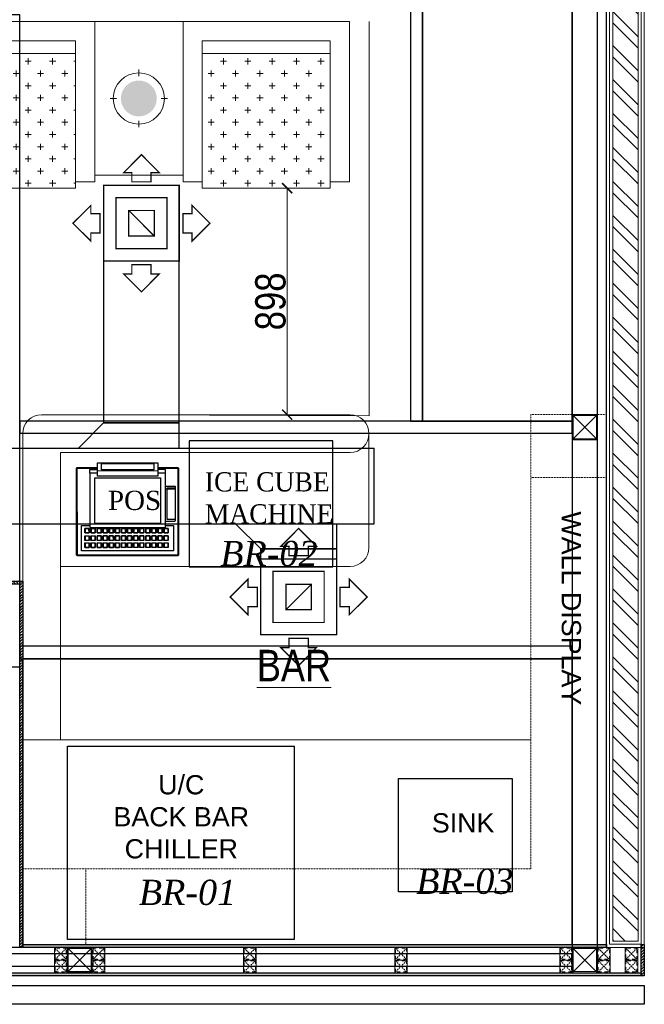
# Model space of a CAD drawing. Header units: millimetres. Extents: x -106827 to 92813, y -35754 to 7831.
# Tile 45 of 150: x -43885 to -41407, y -28804 to -24899. Entities that reach past the tile are written whole.
import ezdxf
from ezdxf.xclip import XClip

# ---------------------------------------------------------------- set-up
doc = ezdxf.new("R2010")
doc.units = ezdxf.units.MM
doc.header["$XCLIPFRAME"] = 2
doc.header["$PDMODE"] = 35
for name, pattern in [('General Arrangement Plan$0$( Hidden )', [0.375, 0.25, -0.125]), ('General Arrangement Plan$0$36011 KITCHEN$0$HIDDEN2', [0.1875, 0.125, -0.0625]), ('General Arrangement Plan$1$.5', [2, 0.5, -0.5, 0.5, -0.5]), ('General Arrangement Plan$1$CORES & SETBACK$0$HIDDEN', [0.375, 0.25, -0.125])]:
    doc.linetypes.add(name, pattern=pattern)
for name, color, linetype, lineweight in [('2020 HVAC SUPPLY AIR DUCT', 3, 'Continuous', 25), ('2020 HVAC SUPPLY GRILLE & DIFFSUR', 80, 'Continuous', 15), ('General Arrangement Plan$0$DIM', 7, 'Continuous', 13), ('General Arrangement Plan$0$TEXT', 7, 'Continuous', 5), ('General Arrangement Plan$1$01_WALL-INTERNAL', 250, 'Continuous', 13), ('General Arrangement Plan$1$A-HATCH', 15, 'Continuous', 0), ('General Arrangement Plan$1$A-PARTITION', 23, 'Continuous', 9), ('General Arrangement Plan$1$CT-FURNITURE', 3, 'Continuous', 5), ('General Arrangement Plan$1$Finishes', 5, 'Continuous', 13), ('General Arrangement Plan$1$FURN', 252, 'Continuous', 5), ('General Arrangement Plan$1$MEI- EXISTING WALLS', 1, 'Continuous', 15), ('General Arrangement Plan$1$TXT', 6, 'Continuous', 20), ('General Arrangement Plan$1$WALL NEW', 6, 'Continuous', 13)]:
    doc.layers.add(name, color=color, linetype=linetype, lineweight=lineweight)
for name, color, linetype in [('General Arrangement Plan$1$12-ply', 160, 'Continuous'), ('General Arrangement Plan$1$33070-KITCHEN$0$200', 8, 'Continuous'), ('General Arrangement Plan$1$Equipment', 5, 'Continuous'), ('General Arrangement Plan$1$Equipment Name', 7, 'Continuous'), ('General Arrangement Plan$1$id-partition', 7, 'Continuous')]:
    doc.layers.add(name, color=color, linetype=linetype)
doc.layers.add('General Arrangement Plan$1$MS', color=7, linetype='Continuous', lineweight=0, true_color=0x3c5977)
doc.styles.add('General Arrangement Plan$1$Standard', font='ARIALN.TTF')
doc.styles.add('General Arrangement Plan$1$style12', font='BOOKOSI.TTF')
doc.dimstyles.new('General Arrangement Plan$1$TFS-Dim', dxfattribs={"dimtxt": 120, "dimasz": 40, "dimexe": 25, "dimexo": 25, "dimgap": 4.5, "dimtad": 1, "dimdec": 0, "dimzin": 0, "dimdsep": 46, "dimtxsty": 'General Arrangement Plan$1$Standard', "dimblk": 'General Arrangement Plan$1$_ArchTick', "dimcen": 0.09, "dimdle": 2, "dimclrd": 256, "dimclre": 8, "dimadec": 0, "dimazin": 0, "dimtfac": 1, "dimtdec": 0, "dimtofl": 0, "dimtmove": 1, "dimatfit": 3, "dimfxl": 1, "dimtolj": 1, "dimtzin": 0, "dimlwd": -1, "dimlwe": -1, "dimarcsym": 0})

# ---------------------------------------------------------------- blocks, each defined once
blk = doc.blocks.new('General Arrangement Plan$1$A$C961b94cb')
at = {"layer": 'General Arrangement Plan$1$33070-KITCHEN$0$200'}
for p, q in [((-169, 318), (-169.7, 317.3)), ((-153.1, 318), (-152.4, 317.3)), ((-144.8, 318), (-145.5, 317.3)), ((-129, 318), (-128.3, 317.3)), ((-120.7, 318), (-121.4, 317.3)), ((-104.8, 318), (-104.1, 317.3)), ((-96.5, 318), (-97.2, 317.3)), ((-80.7, 318), (-80, 317.3)), ((-72.4, 318), (-73.1, 317.3)), ((-56.5, 318), (-55.8, 317.3)), ((-48.2, 318), (-48.9, 317.3)), ((-32.4, 318), (-31.7, 317.3)), ((-24.1, 318), (-24.8, 317.3)), ((-8.2, 318), (-7.5, 317.3)), ((0.1, 318), (-0.6, 317.3)), ((15.9, 318), (16.6, 317.3)), ((24.2, 318), (23.5, 317.3)), ((40.1, 318), (40.8, 317.3)), ((48.4, 318), (47.7, 317.3)), ((64.2, 318), (64.9, 317.3)), ((72.5, 318), (71.8, 317.3)), ((88.3, 317.9), (89, 317.2)), ((96.7, 317.9), (96, 317.2)), ((112.5, 317.9), (113.2, 317.2)), ((120.8, 317.9), (120.1, 317.2)), ((136.6, 317.9), (137.3, 317.2)), ((145, 317.9), (144.3, 317.2)), ((160.8, 317.9), (161.5, 317.2)), ((-169, 306.4), (-169.7, 307.1)), ((-169, 289.8), (-169.7, 289.1)), ((-169, 277.1), (-169.7, 277.8)), ((-153.1, 306.4), (-152.4, 307.1)), ((-153.1, 289.8), (-152.4, 289.1)), ((-153.1, 277.1), (-152.4, 277.8)), ((-144.8, 306.4), (-145.5, 307.1)), ((-144.8, 289.8), (-145.5, 289.1)), ((-144.8, 277), (-145.5, 277.7)), ((-129, 306.4), (-128.3, 307.1)), ((-129, 289.7), (-128.3, 289)), ((-129, 277), (-128.3, 277.7)), ((-120.7, 306.4), (-121.4, 307.1)), ((-120.7, 289.7), (-121.4, 289)), ((-120.7, 277), (-121.4, 277.7)), ((-104.9, 277), (-104.2, 277.7)), ((-104.8, 306.4), (-104.1, 307.1)), ((-104.8, 289.7), (-104.1, 289)), ((-96.5, 306.4), (-97.2, 307.1)), ((-96.5, 289.7), (-97.2, 289)), ((-96.5, 277), (-97.2, 277.7)), ((-80.7, 306.4), (-80, 307.1)), ((-80.7, 289.7), (-80, 289)), ((-80.7, 277), (-80, 277.7)), ((-72.4, 306.4), (-73.1, 307.1)), ((-72.4, 289.7), (-73.1, 289)), ((-72.4, 277), (-73.1, 277.7)), ((-56.6, 289.7), (-55.9, 289)), ((-56.6, 277), (-55.9, 277.7)), ((-56.5, 306.4), (-55.8, 307.1)), ((-48.3, 277), (-49, 277.7)), ((-48.2, 306.4), (-48.9, 307.1)), ((-48.2, 289.7), (-48.9, 289)), ((-32.4, 306.4), (-31.7, 307.1)), ((-32.4, 289.7), (-31.7, 289)), ((-32.4, 277), (-31.7, 277.7)), ((-24.1, 306.4), (-24.8, 307.1)), ((-24.1, 289.7), (-24.8, 289)), ((-24.1, 277), (-24.8, 277.7)), ((-8.3, 289.7), (-7.6, 289)), ((-8.3, 277), (-7.6, 277.7)), ((-8.2, 306.4), (-7.5, 307.1)), ((0, 277), (-0.7, 277.7)), ((0.1, 306.4), (-0.6, 307.1)), ((0.1, 289.7), (-0.6, 289)), ((15.9, 306.4), (16.6, 307.1)), ((15.9, 289.7), (16.6, 289)), ((15.9, 277), (16.6, 277.7)), ((24.2, 306.4), (23.5, 307.1)), ((24.2, 289.7), (23.5, 289)), ((24.2, 277), (23.5, 277.7)), ((40, 306.3), (40.7, 307)), ((40, 289.7), (40.7, 289)), ((40, 277), (40.7, 277.7)), ((48.3, 289.7), (47.6, 289)), ((48.3, 277), (47.6, 277.7)), ((48.4, 306.3), (47.7, 307)), ((64.2, 306.3), (64.9, 307)), ((64.2, 289.7), (64.9, 289)), ((64.2, 277), (64.9, 277.7)), ((72.5, 306.3), (71.8, 307)), ((72.5, 289.7), (71.8, 289)), ((72.5, 277), (71.8, 277.7)), ((88.3, 306.3), (89, 307)), ((88.3, 289.7), (89, 289)), ((88.3, 277), (89, 277.7)), ((96.6, 289.7), (95.9, 289)), ((96.6, 277), (95.9, 277.7)), ((96.7, 306.3), (96, 307)), ((112.5, 306.3), (113.2, 307)), ((112.5, 289.7), (113.2, 289)), ((112.5, 277), (113.2, 277.7)), ((120.8, 306.3), (120.1, 307)), ((120.8, 289.7), (120.1, 289)), ((120.8, 277), (120.1, 277.7)), ((136.6, 306.3), (137.3, 307)), ((136.6, 289.6), (137.3, 288.9)), ((136.6, 276.9), (137.3, 277.6)), ((144.9, 306.3), (144.2, 307)), ((144.9, 289.6), (144.2, 288.9)), ((144.9, 276.9), (144.2, 277.6)), ((160.8, 306.3), (161.5, 307)), ((160.8, 289.6), (161.5, 288.9)), ((160.8, 276.9), (161.5, 277.6)), ((-169, 260.4), (-169.7, 259.7)), ((-153.2, 260.4), (-152.5, 259.7)), ((-144.8, 260.4), (-145.6, 259.7)), ((-129, 260.4), (-128.3, 259.7)), ((-120.7, 260.4), (-121.4, 259.7)), ((-104.9, 260.4), (-104.2, 259.7)), ((-96.6, 260.4), (-97.3, 259.7)), ((-80.7, 260.4), (-80, 259.7)), ((-72.4, 260.4), (-73.1, 259.7)), ((-56.6, 260.4), (-55.9, 259.7)), ((-48.3, 260.4), (-49, 259.7)), ((-32.4, 260.3), (-31.7, 259.6)), ((-24.1, 260.3), (-24.8, 259.6)), ((-8.3, 260.3), (-7.6, 259.6)), ((0, 260.3), (-0.7, 259.6)), ((15.9, 260.3), (16.6, 259.6)), ((24.2, 260.3), (23.5, 259.6)), ((40, 260.3), (40.7, 259.6)), ((48.3, 260.3), (47.6, 259.6)), ((64.2, 260.3), (64.9, 259.6)), ((72.5, 260.3), (71.8, 259.6)), ((88.3, 260.3), (89, 259.6)), ((96.6, 260.3), (95.9, 259.6)), ((112.5, 260.3), (113.2, 259.6)), ((120.8, 260.3), (120.1, 259.6)), ((136.6, 260.3), (137.3, 259.6)), ((144.9, 260.3), (144.2, 259.6)), ((160.8, 260.3), (161.5, 259.6)), ((190, 103.6), (150, 103.7))]:
    blk.add_line(p, q, dxfattribs=at)
for points in [[(120, 18.2), (199.5, 18.2), (202.5, 21.2), (202.6, 365.2), (199.6, 368.2), (-199.4, 368.4), (-202.4, 365.4), (-202.5, 21.4), (-199.5, 18.4), (-120, 18.3)], [(120, 21.2), (198.3, 21.2), (199.5, 21.2), (199.6, 364), (199.6, 365.2), (-199.4, 365.4), (-199.4, 364.1), (-199.5, 22.6), (-199.5, 21.4), (-120, 21.3)], [(150.1, 247.7), (182.6, 247.7), (182.6, 348.2), (-182.4, 348.4), (-182.4, 247.8), (-149.9, 247.8)], [(-120, 40.8), (-150, 40.8), (-149.9, 256.2), (150.1, 256.1), (150, 40.7), (120, 40.7)], [(150.1, 230.8), (187.1, 230.8), (190.1, 228.2), (190, 93.8), (150, 93.8)], [(190, 99.7), (155, 99.7), (155.1, 223.1), (190.1, 223.1)], [(-150, 40.8), (-150, 26.6), (-120, 26.6)], [(-120, 1.4), (-120, 0), (120, 0), (120, 1.3), (120, 52.7), (-120, 52.8), (-120, 1.4)], [(150, 40.7), (150, 26.5), (120, 26.5)], [(-120, 30.7), (120, 30.6)]]:
    blk.add_lwpolyline(points, dxfattribs=at)
at = {"layer": 'General Arrangement Plan$1$33070-KITCHEN$0$200', "elevation": 0}
for points in [[(-169.7, 317.3), (-152.4, 317.3), (-152.4, 335.4), (-169.7, 335.4)], [(-169, 334.7), (-153.1, 334.7), (-153.1, 318), (-169, 318)], [(-145.5, 317.3), (-128.3, 317.3), (-128.3, 335.4), (-145.5, 335.4)], [(-144.8, 334.7), (-129, 334.7), (-129, 318), (-144.8, 318)], [(-121.4, 317.3), (-104.1, 317.3), (-104.1, 335.4), (-121.4, 335.4)], [(-120.7, 334.7), (-104.8, 334.7), (-104.8, 318), (-120.7, 318)], [(-97.2, 317.3), (-80, 317.3), (-80, 335.4), (-97.2, 335.4)], [(-96.5, 334.7), (-80.7, 334.7), (-80.7, 318), (-96.5, 318)], [(-73.1, 317.3), (-55.8, 317.3), (-55.8, 335.4), (-73.1, 335.4)], [(-72.4, 334.7), (-56.5, 334.7), (-56.5, 318), (-72.4, 318)], [(-48.9, 317.3), (-31.7, 317.3), (-31.7, 335.4), (-48.9, 335.4)], [(-48.2, 334.7), (-32.4, 334.7), (-32.4, 318), (-48.2, 318)], [(-24.8, 317.3), (-7.5, 317.3), (-7.5, 335.3), (-24.8, 335.4)], [(-24.1, 334.7), (-8.2, 334.6), (-8.2, 318), (-24.1, 318)], [(-0.6, 317.3), (16.6, 317.3), (16.6, 335.3), (-0.6, 335.3)], [(0.1, 334.6), (15.9, 334.6), (15.9, 318), (0.1, 318)], [(23.5, 317.3), (40.8, 317.3), (40.8, 335.3), (23.5, 335.3)], [(24.2, 334.6), (40.1, 334.6), (40.1, 318), (24.2, 318)], [(47.7, 317.3), (64.9, 317.3), (64.9, 335.3), (47.7, 335.3)], [(48.4, 334.6), (64.2, 334.6), (64.2, 318), (48.4, 318)], [(71.8, 317.3), (89, 317.2), (89.1, 335.3), (71.8, 335.3)], [(72.5, 334.6), (88.4, 334.6), (88.3, 317.9), (72.5, 318)], [(96, 317.2), (113.2, 317.2), (113.2, 335.3), (96, 335.3)], [(96.7, 334.6), (112.5, 334.6), (112.5, 317.9), (96.7, 317.9)], [(120.1, 317.2), (137.3, 317.2), (137.4, 335.3), (120.1, 335.3)], [(120.8, 334.6), (136.7, 334.6), (136.6, 317.9), (120.8, 317.9)], [(144.3, 317.2), (161.5, 317.2), (161.5, 335.3), (144.3, 335.3)], [(145, 334.6), (160.8, 334.6), (160.8, 317.9), (145, 317.9)], [(-169.7, 289.1), (-152.4, 289.1), (-152.4, 307.1), (-169.7, 307.1)], [(-169.7, 259.7), (-152.5, 259.7), (-152.4, 277.8), (-169.7, 277.8)], [(-169, 306.4), (-153.1, 306.4), (-153.1, 289.8), (-169, 289.8)], [(-169, 277.1), (-153.1, 277.1), (-153.2, 260.4), (-169, 260.4)], [(-145.6, 259.7), (-128.3, 259.7), (-128.3, 277.7), (-145.5, 277.7)], [(-145.5, 289.1), (-128.3, 289), (-128.3, 307.1), (-145.5, 307.1)], [(-144.8, 306.4), (-129, 306.4), (-129, 289.7), (-144.8, 289.8)], [(-144.8, 277), (-129, 277), (-129, 260.4), (-144.8, 260.4)], [(-121.4, 289), (-104.1, 289), (-104.1, 307.1), (-121.4, 307.1)], [(-121.4, 259.7), (-104.2, 259.7), (-104.2, 277.7), (-121.4, 277.7)], [(-120.7, 306.4), (-104.8, 306.4), (-104.8, 289.7), (-120.7, 289.7)], [(-120.7, 277), (-104.9, 277), (-104.9, 260.4), (-120.7, 260.4)], [(-97.3, 259.7), (-80, 259.7), (-80, 277.7), (-97.2, 277.7)], [(-97.2, 289), (-80, 289), (-80, 307.1), (-97.2, 307.1)], [(-96.5, 277), (-80.7, 277), (-80.7, 260.4), (-96.6, 260.4)], [(-96.5, 306.4), (-80.7, 306.4), (-80.7, 289.7), (-96.5, 289.7)], [(-73.1, 289), (-55.9, 289), (-55.8, 307.1), (-73.1, 307.1)], [(-73.1, 259.7), (-55.9, 259.7), (-55.9, 277.7), (-73.1, 277.7)], [(-72.4, 306.4), (-56.5, 306.4), (-56.6, 289.7), (-72.4, 289.7)], [(-72.4, 277), (-56.6, 277), (-56.6, 260.4), (-72.4, 260.4)], [(-49, 259.7), (-31.7, 259.6), (-31.7, 277.7), (-49, 277.7)], [(-48.9, 289), (-31.7, 289), (-31.7, 307.1), (-48.9, 307.1)], [(-48.3, 277), (-32.4, 277), (-32.4, 260.3), (-48.3, 260.4)], [(-48.2, 306.4), (-32.4, 306.4), (-32.4, 289.7), (-48.2, 289.7)], [(-24.8, 289), (-7.6, 289), (-7.5, 307.1), (-24.8, 307.1)], [(-24.8, 259.6), (-7.6, 259.6), (-7.6, 277.7), (-24.8, 277.7)], [(-24.1, 306.4), (-8.2, 306.4), (-8.3, 289.7), (-24.1, 289.7)], [(-24.1, 277), (-8.3, 277), (-8.3, 260.3), (-24.1, 260.3)], [(-0.7, 259.6), (16.6, 259.6), (16.6, 277.7), (-0.7, 277.7)], [(-0.6, 289), (16.6, 289), (16.6, 307.1), (-0.6, 307.1)], [(0, 277), (15.9, 277), (15.9, 260.3), (0, 260.3)], [(0.1, 306.4), (15.9, 306.4), (15.9, 289.7), (0.1, 289.7)], [(23.5, 289), (40.7, 289), (40.7, 307), (23.5, 307.1)], [(23.5, 259.6), (40.7, 259.6), (40.7, 277.7), (23.5, 277.7)], [(24.2, 306.4), (40, 306.3), (40, 289.7), (24.2, 289.7)], [(24.2, 277), (40, 277), (40, 260.3), (24.2, 260.3)], [(47.6, 289), (64.9, 289), (64.9, 307), (47.7, 307)], [(47.6, 259.6), (64.9, 259.6), (64.9, 277.7), (47.6, 277.7)], [(48.4, 306.3), (64.2, 306.3), (64.2, 289.7), (48.3, 289.7)], [(48.3, 277), (64.2, 277), (64.2, 260.3), (48.3, 260.3)], [(71.8, 289), (89, 289), (89, 307), (71.8, 307)], [(71.8, 259.6), (89, 259.6), (89, 277.7), (71.8, 277.7)], [(72.5, 306.3), (88.3, 306.3), (88.3, 289.7), (72.5, 289.7)], [(72.5, 277), (88.3, 277), (88.3, 260.3), (72.5, 260.3)], [(95.9, 289), (113.2, 289), (113.2, 307), (96, 307)], [(95.9, 259.6), (113.2, 259.6), (113.2, 277.7), (95.9, 277.7)], [(96.7, 306.3), (112.5, 306.3), (112.5, 289.7), (96.6, 289.7)], [(96.6, 277), (112.5, 277), (112.5, 260.3), (96.6, 260.3)], [(120.1, 289), (137.3, 288.9), (137.3, 307), (120.1, 307)], [(120.1, 259.6), (137.3, 259.6), (137.3, 277.6), (120.1, 277.7)], [(120.8, 306.3), (136.6, 306.3), (136.6, 289.6), (120.8, 289.7)], [(120.8, 277), (136.6, 276.9), (136.6, 260.3), (120.8, 260.3)], [(144.2, 288.9), (161.5, 288.9), (161.5, 307), (144.2, 307)], [(144.2, 259.6), (161.5, 259.6), (161.5, 277.6), (144.2, 277.6)], [(144.9, 306.3), (160.8, 306.3), (160.8, 289.6), (144.9, 289.6)], [(144.9, 276.9), (160.8, 276.9), (160.8, 260.3), (144.9, 260.3)], [(-130, 59), (130, 59), (130.1, 239.9), (-129.9, 240)], [(104, 26.7), (-104, 26.7), (-104, 2.1), (104, 2.1)]]:
    blk.add_lwpolyline(points, close=True, dxfattribs=at)
blk = doc.blocks.new('*U280')
at = {"layer": 'General Arrangement Plan$1$A-HATCH', "lineweight": -2, "true_color": 0x939598}
h = blk.add_hatch(dxfattribs=at)
h.set_pattern_fill('ANSI32', color=252, scale=0.4)
h.set_pattern_definition([(45, (-603.8825, 0), (-2.694077, 2.694077), []), (45, (-602.0865, 0), (-2.694077, 2.694077), [])])
h.paths.add_polyline_path([(-348.74, 5), (-200.82, 5), (-200.82, 1), (-348.74, 1)])
at = {"layer": 'General Arrangement Plan$1$Finishes'}
blk.add_lwpolyline([(-349.74, 6), (-199.82, 6), (-199.82, 0), (-349.74, 0)], close=True, dxfattribs=at)
at = {"layer": 'General Arrangement Plan$1$WALL NEW'}
for points in [[(-349.24, 5.5), (-200.32, 5.5), (-200.32, 0.5), (-349.24, 0.5)], [(-348.74, 5), (-200.82, 5), (-200.82, 1), (-348.74, 1)]]:
    blk.add_lwpolyline(points, close=True, dxfattribs=at)
blk = doc.blocks.new('General Arrangement Plan$1$_ArchTick')
at = {"color": 0, "linetype": 'ByBlock', "const_width": 0.15}
blk.add_lwpolyline([(-0.5, -0.5), (0.5, 0.5)], dxfattribs=at)
blk = doc.blocks.new('*D254')
at = {"layer": 'Defpoints', "color": 0}
for p in [(13237.6, 4135.1, -0.1), (13374.6, 4135.1), (13165.7, 3236.7, 0)]:
    blk.add_point(p, dxfattribs=at)
at = {"layer": 'General Arrangement Plan$0$DIM', "color": 8, "linetype": 'General Arrangement Plan$0$( Hidden )'}
for p, q in [((13262.6, 4135.1), (13399.6, 4135.1)), ((13190.7, 3236.7), (13399.6, 3236.7))]:
    blk.add_line(p, q, dxfattribs=at)
at = {"layer": 'General Arrangement Plan$0$DIM', "color": 8}
blk.add_line((13374.6, 3234.7), (13374.6, 4137.1), dxfattribs=at)
at = {"layer": 'General Arrangement Plan$0$DIM', "color": 8, "xscale": 40, "yscale": 40, "zscale": 40}
for p, rotation in [((13374.6, 4135.1), 90), ((13374.6, 3236.7), 270)]:
    blk.add_blockref('General Arrangement Plan$1$_ArchTick', p, dxfattribs=dict(at, rotation=rotation))
at = {"layer": 'General Arrangement Plan$0$DIM', "color": 0, "insert": (13308.8, 3685.9), "char_height": 120, "attachment_point": 5, "rotation": 90, "style": 'General Arrangement Plan$1$Standard'}
blk.add_mtext('\\A1;898', dxfattribs=at)
blk = doc.blocks.new('General Arrangement Plan$1$A$C0642dd72')
at = {"layer": 'General Arrangement Plan$1$MS', "ltscale": 10}
for p, q in [((14305.3, 2113.6), (14405.3, 2213.6)), ((14405.3, 2113.6), (14305.3, 2213.6)), ((12300.7, 0.1), (12400.7, 100.1)), ((12400.7, 0.1), (12300.7, 100.1)), ((14305.3, 0), (14405.3, 100)), ((14405.3, 0), (14305.3, 100))]:
    blk.add_line(p, q, dxfattribs=at)
for points in [[(14305.3, 2113.6), (14405.3, 2113.6), (14405.3, 2213.6), (14305.3, 2213.6)], [(14309.3, 2117.6), (14401.3, 2117.6), (14401.3, 2209.6), (14309.3, 2209.6)], [(12300.7, 0.1), (12400.7, 0.1), (12400.7, 100.1), (12300.7, 100.1)], [(12304.7, 4.1), (12396.7, 4.1), (12396.7, 96.1), (12304.7, 96.1)], [(14305.3, 0), (14405.3, 0), (14405.3, 100), (14305.3, 100)], [(14309.3, 4), (14401.3, 4), (14401.3, 96), (14309.3, 96)]]:
    blk.add_lwpolyline(points, close=True, dxfattribs=at)
blk = doc.blocks.new('*U249')
at = {"layer": 'General Arrangement Plan$1$12-ply', "true_color": 0x939598}
h = blk.add_hatch(dxfattribs=at)
h.set_pattern_fill('ANSI35', color=252, scale=2.5, angle=180)
h.set_pattern_definition([(225, (0, 10536.356), (11.22532015, -11.22532015), []), (225, (-11.225, 10536.356), (11.22532015, -11.22532015), [19.84375, -3.96875, 0, -3.96875])])
h.paths.add_polyline_path([(2694431.8, -796844.2), (2694419.8, -796844.2), (2694419.8, -800835.4), (2694431.8, -800835.4)])
at = {"layer": 'General Arrangement Plan$1$12-ply'}
blk.add_lwpolyline([(2694419.8, -796844.2), (2694431.8, -796844.2), (2694431.8, -800835.4), (2694419.8, -800835.4)], close=True, dxfattribs=at)
blk = doc.blocks.new('*U250')
at = {"layer": 'General Arrangement Plan$1$12-ply', "true_color": 0x939598}
h = blk.add_hatch(dxfattribs=at)
h.set_pattern_fill('ANSI35', color=252, scale=2.5, angle=180)
h.set_pattern_definition([(225, (0, 11935.141), (11.22532015, -11.22532015), []), (225, (-11.225, 11935.141), (11.22532015, -11.22532015), [19.84375, -3.96875, 0, -3.96875])])
h.paths.add_polyline_path([(2694431.8, -796982.2), (2694419.8, -796982.2), (2694419.8, -799298.6), (2694431.8, -799298.6)])
at = {"layer": 'General Arrangement Plan$1$12-ply'}
blk.add_lwpolyline([(2694419.8, -796982.2), (2694431.8, -796982.2), (2694431.8, -799298.6), (2694419.8, -799298.6)], close=True, dxfattribs=at)
blk = doc.blocks.new('General Arrangement Plan$1$A$C25013FFA')
at = {"layer": 'General Arrangement Plan$1$MS', "linetype": 'General Arrangement Plan$1$CORES & SETBACK$0$HIDDEN', "ltscale": 25}
for p, q in [((-9, 60), (35, 16)), ((35, 60), (-9, 16))]:
    blk.add_line(p, q, dxfattribs=at)
at = {"layer": 'General Arrangement Plan$1$MS', "ltscale": 25}
blk.add_lwpolyline([(-12, 13), (38, 13), (38, 63), (-12, 63)], close=True, dxfattribs=at)
blk.add_lwpolyline([(-12, 13), (38, 13), (38, 63), (-12, 63)], close=True, dxfattribs=at)
at = {"layer": 'General Arrangement Plan$1$MS', "linetype": 'General Arrangement Plan$1$.5', "ltscale": 25}
blk.add_lwpolyline([(-9, 16), (35, 16), (35, 60), (-9, 60)], close=True, dxfattribs=at)
blk = doc.blocks.new('*U251')
at = {"layer": 'General Arrangement Plan$1$12-ply', "true_color": 0x939598}
h = blk.add_hatch(dxfattribs=at)
h.set_pattern_fill('ANSI35', color=252, scale=2.5, angle=180)
h.set_pattern_definition([(225, (0, 6669.072), (11.22532015, -11.22532015), []), (225, (-11.225, 6669.072), (11.22532015, -11.22532015), [19.84375, -3.96875, 0, -3.96875])])
h.paths.add_polyline_path([(2694431.8, -800711.5), (2694419.8, -800711.5), (2694419.8, -800835.4), (2694431.8, -800835.4)])
at = {"layer": 'General Arrangement Plan$1$12-ply'}
blk.add_lwpolyline([(2694419.8, -800711.5), (2694431.8, -800711.5), (2694431.8, -800835.4), (2694419.8, -800835.4)], close=True, dxfattribs=at)
blk = doc.blocks.new('*U215')
at = {"layer": 'General Arrangement Plan$1$12-ply', "true_color": 0x939598}
h = blk.add_hatch(dxfattribs=at)
h.set_pattern_fill('ANSI35', color=252, scale=2.5, angle=180)
h.set_pattern_definition([(225, (0, 7809.025), (11.22532015, -11.22532015), []), (225, (-11.225, 7809.025), (11.22532015, -11.22532015), [19.84375, -3.96875, 0, -3.96875])])
h.paths.add_polyline_path([(2694431.8, -799571.5), (2694419.8, -799571.5), (2694419.8, -800835.4), (2694431.8, -800835.4)])
at = {"layer": 'General Arrangement Plan$1$12-ply'}
blk.add_lwpolyline([(2694419.8, -799571.5), (2694431.8, -799571.5), (2694431.8, -800835.4), (2694419.8, -800835.4)], close=True, dxfattribs=at)
blk = doc.blocks.new('*U216')
at = {"layer": 'General Arrangement Plan$1$12-ply', "true_color": 0x939598}
h = blk.add_hatch(dxfattribs=at)
h.set_pattern_fill('ANSI35', color=252, scale=2.5, angle=180)
h.set_pattern_definition([(225, (0, 7997.55), (11.22532015, -11.22532015), []), (225, (-11.225, 7997.55), (11.22532015, -11.22532015), [19.84375, -3.96875, 0, -3.96875])])
h.paths.add_polyline_path([(2694431.8, -799383), (2694419.8, -799383), (2694419.8, -800835.4), (2694431.8, -800835.4)])
at = {"layer": 'General Arrangement Plan$1$12-ply'}
blk.add_lwpolyline([(2694419.8, -799383), (2694431.8, -799383), (2694431.8, -800835.4), (2694419.8, -800835.4)], close=True, dxfattribs=at)
blk = doc.blocks.new('General Arrangement Plan$1$JHGFG')
h = blk.add_hatch()
h.set_pattern_fill('CROSS', color=9, scale=7.5, angle=270)
h.paths.add_polyline_path([(-2281577.9, -209054.5), (-2282102.9, -209054.5), (-2282102.9, -209554.5), (-2281577.9, -209554.5)])
at = {"color": 0, "linetype": 'ByBlock', "lineweight": -2}
for points in [[(-2282152.9, -209054.5), (-2281602.9, -209054.5), (-2281602.9, -208979.5), (-2282227.9, -208979.5), (-2282227.9, -209629.5), (-2281602.9, -209629.5), (-2281602.9, -209554.5), (-2282152.9, -209554.5)], [(-2282102.9, -209054.5), (-2282152.9, -209054.5), (-2282152.9, -209554.5), (-2282102.9, -209554.5)], [(-2281577.9, -209054.5), (-2282102.9, -209054.5), (-2282102.9, -209554.5), (-2281577.9, -209554.5)]]:
    blk.add_lwpolyline(points, close=True, dxfattribs=at)
blk = doc.blocks.new('General Arrangement Plan$1$A$Caff05cb0')
h = blk.add_hatch(color=52)
h.set_gradient(color1=(228, 209, 7), one_color=1, tint=1, name='SPHERICAL')
edge = h.paths.add_edge_path()
edge.add_arc((0, 0), 70.1, 0, 360, ccw=False)
at = {"color": 250}
for points in [[(0, 87.5), (0, 112.5)], [(-87.5, 0), (-112.5, 0)], [(87.5, 0), (112.5, 0)], [(0, -87.5), (0, -112.5)]]:
    blk.add_lwpolyline(points, dxfattribs=at)
blk.add_circle((0, 0), 100, dxfattribs=at)
blk = doc.blocks.new('A$C03659140')
at = {"color": 3, "ltscale": 10}
for points in [[(14405.3, 2213.6), (14405.3, 4348.8), (14305.3, 4348.8), (14305.3, 2213.6)], [(12112.7, 1213.3), (12112.7, 3798.1), (12012.7, 3798.1), (12012.7, 1213.3)], [(14405.3, 100), (14405.3, 2113.6), (14305.3, 2113.6), (14305.3, 100)]]:
    blk.add_lwpolyline(points, close=True, dxfattribs=at)
at = {"color": 6, "ltscale": 10}
for points in [[(13710.7, 2187.6), (13710.8, 3824.7), (13662.8, 3824.7), (13662.7, 2187.6)], [(12112.7, 2139.6), (14305.3, 2139.6), (14305.3, 2187.6), (12112.7, 2187.6)], [(10687.8, 26.1), (14305.3, 26.1), (14305.3, 74.1), (10687.8, 74.1)]]:
    blk.add_lwpolyline(points, close=True, dxfattribs=at)
at = {"color": 30, "ltscale": 10}
blk.add_lwpolyline([(12112.7, 1244.6), (14304.8, 1244.6), (14304.8, 1294.6), (12112.7, 1294.6)], close=True, dxfattribs=at)
blk = doc.blocks.new('Supply Air Sq Diffuser')
at = {"layer": '2020 HVAC SUPPLY GRILLE & DIFFSUR', "color": 7, "const_width": 5.06}
for points in [[(-32369.6, 45578.4), (-32299, 45507.5), (-32331.4, 45507.5), (-32331.4, 45470.8), (-32407.8, 45470.8), (-32407.8, 45507.5), (-32440.1, 45507.5)], [(-32641.4, 45306.6), (-32570.5, 45377.1), (-32570.5, 45344.7), (-32533.8, 45344.7), (-32533.8, 45268.4), (-32570.5, 45268.4), (-32570.5, 45236)], [(-32097.8, 45306.6), (-32168.6, 45236), (-32168.6, 45268.4), (-32205.3, 45268.4), (-32205.3, 45344.7), (-32168.6, 45344.7), (-32168.6, 45377.1)], [(-32369.6, 45034.7), (-32440.1, 45105.6), (-32407.8, 45105.6), (-32407.8, 45142.3), (-32331.4, 45142.3), (-32331.4, 45105.6), (-32299, 45105.6)]]:
    blk.add_lwpolyline(points, close=True, dxfattribs=at)
at = {"layer": '2020 HVAC SUPPLY GRILLE & DIFFSUR', "color": 202, "const_width": 5.06}
for points in [[(-32519.7, 45456.7), (-32519.7, 45156.4), (-32219.5, 45156.4), (-32219.5, 45456.7)], [(-32470.8, 45407.8), (-32470.8, 45205.3), (-32268.3, 45205.3), (-32268.3, 45407.8)], [(-32420.2, 45357.2), (-32420.2, 45255.9), (-32319, 45255.9), (-32319, 45357.2)]]:
    blk.add_lwpolyline(points, close=True, dxfattribs=at)
blk.add_lwpolyline([(-32420.2, 45255.9), (-32319, 45357.2)], dxfattribs=at)
blk = doc.blocks.new('General Arrangement Plan')
at = {"color": 252, "true_color": 0x939598}
blk.add_line((13699, 3161.7), (13699, 3161.7), dxfattribs=at)
at = {"layer": 'General Arrangement Plan$1$A-PARTITION', "ltscale": 10}
blk.add_line((13699.6, 3232.5, 0.1), (13699.6, 4795.5, 0.2), dxfattribs=at)
at = {"layer": 'General Arrangement Plan$1$A-PARTITION', "ltscale": 10, "elevation": 0.1}
blk.add_lwpolyline([(13699.6, 3232.5), (12751.1, 3236.7)], dxfattribs=at)
at = {"layer": 'General Arrangement Plan$1$Equipment'}
for points in [[(13555.8, 2633.3), (13555.8, 3133.3), (12985.8, 3133.3), (12985.8, 2633.3)], [(12503.2, 1921.8), (13403, 1921.8), (13403, 1154.8), (12503.2, 1154.8)], [(13816.7, 1794.1), (14266.7, 1794.1), (14266.7, 1344.1), (13816.7, 1344.1)]]:
    blk.add_lwpolyline(points, close=True, dxfattribs=at)
at = {"layer": 'General Arrangement Plan$1$FURN'}
for p, q in [((12400.4, 3236.7), (13624, 3236.7)), ((12325.4, 2136.9), (12325.4, 3161.7)), ((13699, 2709.7), (13699, 3161.7)), ((12475.4, 3086.7), (13624, 3086.7)), ((12475.4, 1946.8), (12475.4, 3086.7)), ((13624, 2634.7), (12475.4, 2634.7))]:
    blk.add_line(p, q, dxfattribs=at)
at = {"layer": 'General Arrangement Plan$1$FURN', "elevation": 0.2}
blk.add_lwpolyline([(12611, 4185.9), (12961.4, 4185.9), (12961.4, 4795.5), (12611, 4795.5)], close=True, dxfattribs=at)
at = {"layer": 'General Arrangement Plan$1$FURN'}
blk.add_lwpolyline([(14341.6, 1946.8), (12325.1, 1946.8), (12325.2, 1123.8), (14641.6, 1123.8), (14641.6, 1946.8), (14641.6, 1946.8)], dxfattribs=at)
for centre, start, end in [((12400.4, 3161.7), 90, 180), ((13624, 3161.7), 0, 90), ((13624, 2709.7), 270, 0)]:
    blk.add_arc(centre, 75, start, end, dxfattribs=at)
at = {"layer": 'General Arrangement Plan$1$FURN', "extrusion": (1.079e-10, 1.91411e-08, 1)}
blk.add_arc((13624, 3161.7, 0), 75, 270, 0, dxfattribs=at)
at = {"layer": 'General Arrangement Plan$1$id-partition'}
blk.add_lwpolyline([(6243.8, 973.4), (14791.6, 973.4), (14791.6, 898.4), (6243.8, 898.4)], close=True, dxfattribs=at)
at = {"layer": 'General Arrangement Plan$1$MEI- EXISTING WALLS', "color": 252, "linetype": 'General Arrangement Plan$0$36011 KITCHEN$0$HIDDEN2', "true_color": 0x939598}
for p, q in [((14341.6, 1435.8), (14341.6, 3237.5)), ((14341.6, 3237.5), (14641.6, 3237.5)), ((14341.6, 2987.6), (14641.6, 2987.6)), ((12325.2, 1435.7), (14341.6, 1435.8)), ((12575.4, 1435.7), (12575.4, 1135.8))]:
    blk.add_line(p, q, dxfattribs=at)
at = {"layer": 'General Arrangement Plan$1$01_WALL-INTERNAL', "xscale": 25, "yscale": 25, "zscale": 25, "rotation": 270}
blk.add_blockref('*U280', (14641.6, -3871.6), dxfattribs=at)
at = {"layer": 'General Arrangement Plan$1$12-ply', "rotation": 270}
for name, p in [('*U215', (811884.9, 2696996.2, -0.1)), ('*U250', (811623.8, 2695555.6)), ('*U249', (811623.8, 2695443.7))]:
    blk.add_blockref(name, p, dxfattribs=at)
at = {"layer": 'General Arrangement Plan$1$12-ply'}
for name, p in [('*U216', (-2682106.4, 801959.3)), ('*U251', (-2679640.3, 801847.3))]:
    blk.add_blockref(name, p, dxfattribs=at)
at = {"layer": 'General Arrangement Plan$1$CT-FURNITURE', "xscale": -1.01600203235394, "yscale": 1.01600203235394, "zscale": 1.016002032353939, "rotation": 90}
blk.add_blockref('General Arrangement Plan$1$A$Caff05cb0', (12786.2, 4490.7, 0.2), dxfattribs=at)
at = {"layer": 'General Arrangement Plan$1$Equipment', "xscale": -1, "rotation": 180}
blk.add_blockref('General Arrangement Plan$1$A$C961b94cb', (12741.6, 3045.3), dxfattribs=at)
at = {"layer": 'General Arrangement Plan$1$FURN', "extrusion": (-3.44359e-07, 2.36993e-18, 1), "xscale": 1.016002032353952, "yscale": 1.016002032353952, "zscale": 1.016002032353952, "rotation": 270}
for p in [(224934.6, -2313952.7, 0.1), (225945.4, -2313952.7, 0.2)]:
    blk.add_blockref('General Arrangement Plan$1$JHGFG', p, dxfattribs=at)
at = {"layer": 'General Arrangement Plan$1$MS', "ltscale": 10}
blk.add_blockref('General Arrangement Plan$1$A$C0642dd72', (200.7, 1023.9), dxfattribs=at)
at = {"layer": 'General Arrangement Plan$1$MS', "ltscale": 25}
for p in [(12463.4, 1060.8), (14618, 1060.8), (14727.6, 1060.8), (12463.4, 1010.9), (14618, 1010.9), (14727.6, 1010.9)]:
    blk.add_blockref('General Arrangement Plan$1$A$C25013FFA', p, dxfattribs=at)
at = {"layer": 'General Arrangement Plan$1$MS', "ltscale": 25, "xscale": -1}
for p in [(12639.4, 1060.8), (13239.4, 1060.8), (13839.4, 1060.8), (14494, 1060.8), (12639.4, 1010.9), (13239.4, 1010.9), (13839.4, 1010.9), (14494, 1010.9)]:
    blk.add_blockref('General Arrangement Plan$1$A$C25013FFA', p, dxfattribs=at)
at = {"layer": 'General Arrangement Plan$0$TEXT', "color": 1, "char_height": 100, "attachment_point": 7, "style": 'General Arrangement Plan$1$Standard'}
for s, insert in [('{\\fTimes New Roman|b0|i1|c0|p18;BR-02}', (13109.2, 2634.7)), ('{\\fTimes New Roman|b0|i1|c0|p18;BR-03}', (13886.5, 1335)), ('{\\fTimes New Roman|b0|i1|c0|p18;BR-01}', (12786.3, 1290.9))]:
    blk.add_mtext(s, dxfattribs=dict(at, insert=insert))
at = {"layer": 'General Arrangement Plan$1$Equipment Name', "color": 0, "extrusion": (2.14625e-08, 1.04836e-07, 1), "insert": (13713.9, 3008.5), "char_height": 76.2, "width": 665.805, "attachment_point": 3, "text_direction": (1, 0, 0), "style": 'General Arrangement Plan$1$style12'}
blk.add_mtext('\\pxql;{\\W0.95;ICE CUBE MACHINE}', dxfattribs=at)
at = {"layer": 'General Arrangement Plan$1$Equipment Name', "color": 0, "char_height": 76.2, "width": 665.805, "attachment_point": 3, "style": 'General Arrangement Plan$1$style12'}
for s, insert in [('POS', (12874.8, 2934.9)), ('\\pxqc;{\\fArial|b0|i0|c0|p34;U/C\\PBACK BAR CHILLER}', (13287.5, 1807.3)), ('\\pxql;{\\fArial|b0|i0|c0|p34;SINK}', (14614.6, 1656.2))]:
    blk.add_mtext(s, dxfattribs=dict(at, insert=insert))
at = {"layer": 'General Arrangement Plan$1$Equipment Name', "color": 0, "insert": (14540.3, 1618.2), "char_height": 76.2, "width": 1235.086, "attachment_point": 3, "rotation": 270, "style": 'General Arrangement Plan$1$style12'}
blk.add_mtext('\\pxql;{\\fArial|b0|i0|c0|p34;WALL DISPLAY }', dxfattribs=at)
at = {"layer": 'General Arrangement Plan$1$TXT', "insert": (13401.6, 2241.7), "char_height": 125, "width": 2265.161, "attachment_point": 5, "style": 'General Arrangement Plan$1$Standard'}
blk.add_mtext('{\\LBAR}', dxfattribs=at)
at = {"layer": 'General Arrangement Plan$0$DIM', "color": 9, "true_color": 0xc7c8ca}
dim = blk.add_linear_dim(base=(13374.6, 4135.1, 0), p1=(13165.7, 3236.7), p2=(13237.6, 4135.1, -0.1), angle=90, dimstyle='General Arrangement Plan$1$TFS-Dim', override={"dimclrd": 8}, dxfattribs=at)
dim.commit()
dim.dimension.update_dxf_attribs({"geometry": '*D254', "text_midpoint": (13308.8, 3685.9, 0)})

msp = doc.modelspace()

# ---------------------------------------------------------------- block references
at = {"color": 7}
ref = msp.add_blockref('General Arrangement Plan', (-56198.2, -29702.5), dxfattribs=at)
XClip(ref).set_block_clipping_path([(48.7190010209, -107.5186207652), (15251.6043912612, 15253.5715002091)])

# ---------------------------------------------------------------- next in the draw order: linework, layer by layer
for points in [[(-49992.2, -28577.9), (-41556.6, -28577.9), (-41556.6, -24830.2), (-49992.2, -24830.2)], [(-41692.2, -24853.9), (-42286.7, -24853.9), (-42286.7, -26491), (-41692.2, -26491)], [(-41692.2, -27434), (-43873, -27434), (-43873, -28566.7), (-41692.2, -28566.7)]]:
    msp.add_lwpolyline(points, close=True, dxfattribs=at)
at = {"layer": '2020 HVAC SUPPLY AIR DUCT'}
for p, q in [((-44851, -26598.1), (-42477.9, -26598.1)), ((-42477.9, -26898.1), (-42477.9, -26598.1)), ((-44851, -26898.1), (-42477.9, -26898.1))]:
    msp.add_line(p, q, dxfattribs=at)
at = {"layer": '2020 HVAC SUPPLY AIR DUCT', "elevation": 0.2}
for points in [[(-43551.7, -26498.1), (-43251.4, -26498.1), (-43251.4, -25557.3), (-43551.7, -25557.3)], [(-43251.4, -26498.1), (-43551.7, -26498.1), (-43651.7, -26598.1), (-43251.4, -26598.1)]]:
    msp.add_lwpolyline(points, close=True, dxfattribs=at)
at = {"layer": '2020 HVAC SUPPLY AIR DUCT'}
for points in [[(-42627.9, -26998.1), (-42928.1, -26998.1), (-43028.1, -26898.1), (-42627.9, -26898.1)], [(-42928.1, -26998.1), (-42627.9, -26998.1), (-42627.9, -27338.9), (-42928.1, -27338.9)]]:
    msp.add_lwpolyline(points, close=True, dxfattribs=at)

# ---------------------------------------------------------------- next in the draw order: block references
at = {"color": 7}
msp.add_blockref('A$C03659140', (-55997.5, -28678.6), dxfattribs=at)
at = {"layer": '2020 HVAC SUPPLY GRILLE & DIFFSUR', "xscale": -1}
msp.add_blockref('Supply Air Sq Diffuser', (-75771.1, -71013.2, 0.2), dxfattribs=at)
at = {"layer": '2020 HVAC SUPPLY GRILLE & DIFFSUR'}
msp.add_blockref('Supply Air Sq Diffuser', (-10408.4, -72495.3), dxfattribs=at)

doc.saveas('drawing.dxf')
